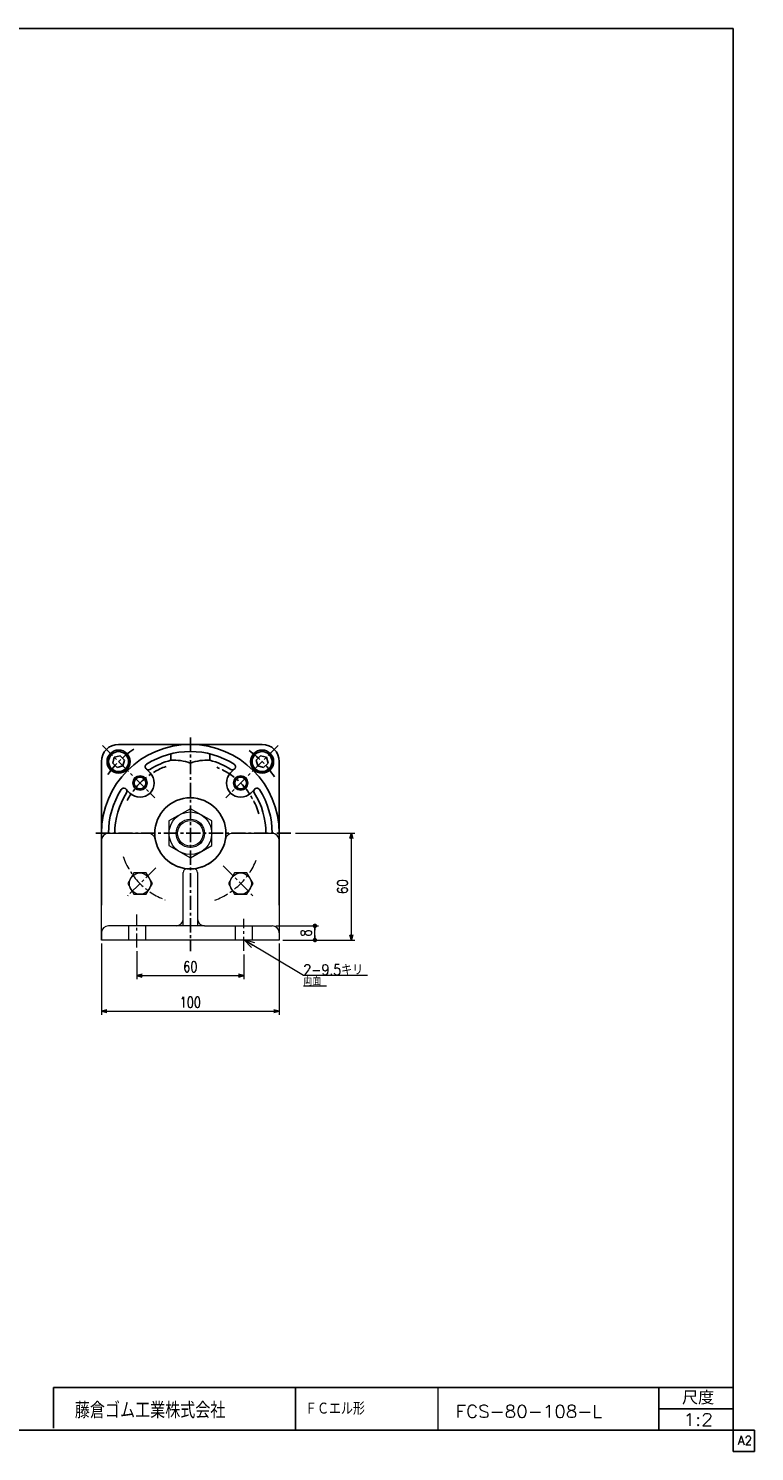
# Model space of a CAD drawing. Header units: millimetres. Extents: x -559 to 559, y -400 to 400.
# Tile 2 of 2: x 151 to 559, y -400 to 400. Entities that reach past the tile are written whole.
import ezdxf
from ezdxf.enums import TextEntityAlignment as Align

# ---------------------------------------------------------------- set-up
doc = ezdxf.new("R2010")
doc.units = ezdxf.units.MM
doc.header["$LTSCALE"] = 0.25
doc.linetypes.add('CENTER', pattern=[50.8, 31.75, -6.35, 6.35, -6.35])
doc.layers.add('Layer0016', color=7, linetype='Continuous')
doc.layers.add('ZUWAKU', color=7, linetype='Continuous')
doc.styles.add('dcStyle0', font='txt.shx', dxfattribs={"width": 0.777778, "bigfont": 'bigfont'})
doc.dimstyles.new('DaDimRotatedStyle', dxfattribs={"dimtxt": 6, "dimasz": 3.000002, "dimexe": 2, "dimexo": 1, "dimgap": 2, "dimtad": 3, "dimdsep": 46, "dimtxsty": 'dcStyle0', "dimblk1": 'OPEN30', "dimblk2": 'OPEN30', "dimsah": 1, "dimcen": 0.09, "dimclrd": 4, "dimclre": 4, "dimclrt": 4, "dimadec": 0, "dimazin": 2, "dimtfac": 1, "dimtdec": 4, "dimtmove": 0, "dimatfit": 0, "dimfxl": 1, "dimarcsym": 0})

# ---------------------------------------------------------------- blocks, each defined once
blk = doc.blocks.new('DC_GROUP_Φ80_23')
at = {"color": 4, "linetype": 'Continuous', "lineweight": 13}
for p, q in [((210.19, -74.75), (206.72, -80.75)), ((217.11, -74.75), (210.19, -74.75)), ((220.58, -80.75), (217.11, -74.75)), ((206.72, -80.75), (210.19, -86.75)), ((210.19, -86.75), (217.11, -86.75)), ((217.11, -86.75), (220.58, -80.75))]:
    blk.add_line(p, q, dxfattribs=at)
blk.add_circle((213.65, -80.75), 6, dxfattribs=at)
blk = doc.blocks.new('DC_GROUP_Φ80_24')
at = {"color": 4, "linetype": 'Continuous', "lineweight": 13}
for p, q in [((266.75, -74.75), (263.29, -80.75)), ((273.68, -74.75), (266.75, -74.75)), ((277.15, -80.75), (273.68, -74.75)), ((263.29, -80.75), (266.75, -86.75)), ((266.75, -86.75), (273.68, -86.75)), ((273.68, -86.75), (277.15, -80.75))]:
    blk.add_line(p, q, dxfattribs=at)
blk.add_circle((270.22, -80.75), 6, dxfattribs=at)
blk = doc.blocks.new('DC_GROUP_Φ80_34')
at = {"color": 4, "linetype": 'Continuous', "lineweight": 18}
for p, q in [((276.27, -116.66), (271.93, -112.21)), ((271.93, -112.21), (277.91, -113.89)), ((271.93, -112.21), (277.09, -115.28))]:
    blk.add_line(p, q, dxfattribs=at)
blk = doc.blocks.new('DC_GROUP_Φ80_33')
at = {"color": 4, "linetype": 'Continuous', "lineweight": 13}
for p, q in [((271.93, -112.21), (305.47, -132.15)), ((305.47, -132.15), (341.47, -132.15)), ((305.47, -138.15), (318.42, -138.15))]:
    blk.add_line(p, q, dxfattribs=at)
at = {"linetype": 'Continuous'}
blk.add_blockref('DC_GROUP_Φ80_34', (0, 0), dxfattribs=at)
at = {"color": 4, "style": 'dcStyle0'}
for s, width, p, p2 in [('2-9.5キリ', 0.756757, (305.47, -132.15), (339.07, -132.15)), ('両面', 0.691667, (305.47, -138.15), (315.43, -138.15))]:
    blk.add_text(s, height=6, dxfattribs=dict(at, width=width)).set_placement(p, p2, align=Align.FIT)
blk = doc.blocks.new('_OPEN30')
at = {"color": 0, "linetype": 'ByBlock', "lineweight": -2}
for p, q in [((-1, 0.267949), (0, 0)), ((0, 0), (-1, -0.267949)), ((0, 0), (-1, 0))]:
    blk.add_line(p, q, dxfattribs=at)
blk = doc.blocks.new('*D39')
at = {"color": 4, "linetype": 'Continuous', "lineweight": 13}
for p, q in [((211.93, -118.66), (211.93, -134.46)), ((271.93, -120.56), (271.93, -134.46)), ((211.93, -132.46), (271.93, -132.46))]:
    blk.add_line(p, q, dxfattribs=at)
at = {"color": 4, "xscale": 3.000002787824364, "yscale": 2.999989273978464}
for p, rotation in [((211.93, -132.46), 180), ((271.93, -132.46), 360)]:
    blk.add_blockref('_OPEN30', p, dxfattribs=dict(at, rotation=rotation))
at = {"color": 4, "insert": (241.93, -130.46), "char_height": 6, "width": 18.75, "attachment_point": 8, "style": 'dcStyle0'}
blk.add_mtext('\\T1.00;60', dxfattribs=at)
blk = doc.blocks.new('*D40')
at = {"color": 4, "linetype": 'Continuous', "lineweight": 13}
for p, q in [((191.93, -114.46), (191.93, -154.46)), ((291.93, -114.46), (291.93, -154.46)), ((191.93, -152.46), (291.93, -152.46))]:
    blk.add_line(p, q, dxfattribs=at)
at = {"color": 4, "xscale": 3.000002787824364, "yscale": 2.999989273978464}
for p, rotation in [((191.93, -152.46), 180), ((291.93, -152.46), 360)]:
    blk.add_blockref('_OPEN30', p, dxfattribs=dict(at, rotation=rotation))
at = {"color": 4, "insert": (241.93, -150.46), "char_height": 6, "width": 24.375, "attachment_point": 8, "style": 'dcStyle0'}
blk.add_mtext('\\T1.00;100', dxfattribs=at)
blk = doc.blocks.new('_DOT')
at = {"color": 0, "linetype": 'ByBlock', "lineweight": -2}
blk.add_line((-0.5, 0), (-1, 0), dxfattribs=at)
at = {"color": 0, "linetype": 'ByBlock', "const_width": 0.5}
blk.add_lwpolyline([(-0.25, 0, 1), (0.25, 0, 1)], format="xyb", close=True, dxfattribs=at)
blk = doc.blocks.new('*D41')
at = {"color": 4, "linetype": 'Continuous', "lineweight": 13}
for p, q in [((289.93, -104.46), (313.93, -104.46)), ((311.93, -112.46), (311.93, -104.46)), ((293.93, -112.46), (313.93, -112.46))]:
    blk.add_line(p, q, dxfattribs=at)
at = {"color": 4, "xscale": 2.5, "yscale": 2.5}
for p, rotation in [((311.93, -104.46), 90), ((311.93, -112.46), 270)]:
    blk.add_blockref('_DOT', p, dxfattribs=dict(at, rotation=rotation))
at = {"color": 4, "insert": (309.93, -108.46), "char_height": 6, "width": 13.125, "attachment_point": 8, "rotation": 90, "style": 'dcStyle0'}
blk.add_mtext('\\T1.00;8', dxfattribs=at)
blk = doc.blocks.new('*D42')
at = {"color": 4, "linetype": 'Continuous', "lineweight": 13}
for p, q in [((301.1, -52.46), (334.44, -52.46)), ((332.44, -112.46), (332.44, -52.46)), ((293.93, -112.46), (334.44, -112.46))]:
    blk.add_line(p, q, dxfattribs=at)
at = {"color": 4, "xscale": 3.000002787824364, "yscale": 2.999989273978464}
for p, rotation in [((332.44, -52.46), 90), ((332.44, -112.46), 270)]:
    blk.add_blockref('_OPEN30', p, dxfattribs=dict(at, rotation=rotation))
at = {"color": 4, "insert": (330.44, -82.46), "char_height": 6, "width": 18.75, "attachment_point": 8, "rotation": 90, "style": 'dcStyle0'}
blk.add_mtext('\\T1.00;60', dxfattribs=at)
blk = doc.blocks.new('DC_GROUP_Φ80_11')
at = {"layer": 'Layer0016', "color": 4, "linetype": 'Continuous', "lineweight": 25}
for p, q in [((199.18, -9.71), (198.29, -13.06)), ((198.29, -13.06), (200.74, -15.51)), ((202.53, -8.82), (199.18, -9.71)), ((200.74, -15.51), (204.08, -14.61)), ((204.98, -11.27), (202.53, -8.82)), ((204.08, -14.61), (204.98, -11.27))]:
    blk.add_line(p, q, dxfattribs=at)
for radius in [6.5, 5.63]:
    blk.add_circle((201.63, -12.16), radius, dxfattribs=at)
blk = doc.blocks.new('DC_GROUP_Φ80_16')
at = {"layer": 'Layer0016', "color": 4, "linetype": 'Continuous', "lineweight": 25}
for p, q in [((278.89, -11.27), (281.34, -8.82)), ((279.78, -14.61), (278.89, -11.27)), ((283.13, -15.51), (279.78, -14.61)), ((281.34, -8.82), (284.68, -9.71)), ((285.58, -13.06), (283.13, -15.51)), ((284.68, -9.71), (285.58, -13.06))]:
    blk.add_line(p, q, dxfattribs=at)
for radius in [6.5, 5.63]:
    blk.add_circle((282.23, -12.16), radius, dxfattribs=at)
blk = doc.blocks.new('DC_GROUP_Φ80_17')
at = {"layer": 'Layer0016', "color": 4, "linetype": 'Continuous', "lineweight": 13}
for p, q in [((241.93, -38.61), (229.93, -45.53)), ((253.93, -45.53), (241.93, -38.61)), ((229.93, -45.53), (229.93, -59.39)), ((253.93, -59.39), (253.93, -45.53)), ((229.93, -59.39), (241.93, -66.32)), ((241.93, -66.32), (253.93, -59.39))]:
    blk.add_line(p, q, dxfattribs=at)
for radius in [12, 8, 7.19]:
    blk.add_circle((241.93, -52.46), radius, dxfattribs=at)

msp = doc.modelspace()

# ---------------------------------------------------------------- linework, layer by layer
at = {"color": 4, "linetype": 'Continuous', "lineweight": 13}
for p, q in [((195.933, -52.463), (218.269, -52.463)), ((265.598, -52.463), (287.933, -52.463)), ((191.933, -112.463), (191.933, -56.463)), ((291.933, -56.463), (291.933, -112.463)), ((237.933, -104.463), (237.933, -74.463)), ((239.933, -72.463), (243.933, -72.463)), ((245.933, -74.463), (245.933, -104.463)), ((191.933, -108.463), (191.933, -112.463)), ((249.933, -104.463), (195.933, -104.463)), ((249.933, -104.463), (287.933, -104.463)), ((291.933, -108.463), (291.933, -112.463)), ((291.933, -112.463), (191.933, -112.463))]:
    msp.add_line(p, q, dxfattribs=at)
at = {"color": 4, "linetype": 'CENTER', "lineweight": 13}
for p, q in [((222.604, -71.793), (206.578, -87.818)), ((260.301, -70.831), (277.289, -87.818)), ((211.933, -116.659), (211.933, -98.156)), ((271.933, -118.556), (271.933, -100.528)), ((207.183, -104.463), (207.183, -112.463)), ((216.683, -104.463), (216.683, -112.463)), ((267.183, -104.463), (267.183, -112.463)), ((276.683, -104.463), (276.683, -112.463))]:
    msp.add_line(p, q, dxfattribs=at)
at = {"color": 4, "linetype": 'Continuous', "lineweight": 13}
for centre, radius, start, end in [((195.933, -56.463), 4, 90, 180), ((218.269, -56.463), 4, 9.594068, 90), ((241.933, -52.463), 20, 189.594068, 350.405932), ((265.598, -56.463), 4, 90, 170.405932), ((287.933, -56.463), 4, 0, 90), ((239.933, -74.463), 2, 90, 180), ((243.933, -74.463), 2, 0, 90), ((233.933, -100.463), 4, 270, 0), ((249.933, -100.463), 4, 180, 270), ((195.933, -108.463), 4, 90, 180), ((287.933, -108.463), 4, 0, 90)]:
    msp.add_arc(centre, radius, start, end, dxfattribs=at)
at = {"color": 4, "linetype": 'CENTER', "lineweight": 13}
for start, end in [(198.881319, 249.173021), (290.146414, 339.499022)]:
    msp.add_arc((241.933, -52.463), 40, start, end, dxfattribs=at)
at = {"layer": 'Layer0016', "color": 4, "linetype": 'CENTER', "lineweight": 25}
for p, q in [((241.933, 1.35), (241.933, -118.643)), ((192.544, -3.074), (221.993, -32.523)), ((291.322, -3.074), (261.874, -32.523)), ((188.854, -52.463), (299.105, -52.463))]:
    msp.add_line(p, q, dxfattribs=at)
at = {"layer": 'Layer0016', "color": 4, "linetype": 'Continuous', "lineweight": 25}
for p, q in [((241.933, -2.463), (201.633, -2.463)), ((230.933, -7.798), (230.933, -11.411)), ((241.933, -2.463), (282.233, -2.463)), ((252.933, -7.798), (252.933, -11.411)), ((191.933, -52.463), (191.933, -12.163)), ((291.933, -52.463), (291.933, -12.163)), ((219.306, -18.522), (217.07, -16.286)), ((264.561, -18.522), (266.797, -16.286)), ((207.992, -29.836), (205.756, -27.599)), ((275.875, -29.836), (278.111, -27.599)), ((191.933, -52.463), (191.933, -92.763)), ((291.933, -52.463), (291.933, -92.763))]:
    msp.add_line(p, q, dxfattribs=at)
for centre, radius in [((213.649, -24.179), 4), ((213.649, -24.179), 3.3), ((270.218, -24.179), 4), ((270.218, -24.179), 3.3)]:
    msp.add_circle(centre, radius, dxfattribs=at)
for centre, radius, start, end in [((201.633, -12.163), 9.7, 90, 180), ((241.933, -52.463), 50, 90, 180), ((241.933, -52.463), 46, 90, 122.271056), ((241.933, -52.463), 50, 0, 90), ((241.933, -52.463), 46, 57.728944, 90), ((282.233, -12.163), 9.7, 0, 90), ((218.307, -15.048), 1.75, 122.271056, 302.271056), ((241.933, -52.463), 42.5, 105.000266, 122.271056), ((232.818, -36.34), 25, 68.949298, 94.322715), ((251.049, -36.34), 25, 85.677285, 111.050702), ((241.933, -52.463), 42.5, 57.728944, 74.999734), ((265.56, -15.048), 1.75, 237.728944, 57.728944), ((213.649, -24.179), 8, 225, 45), ((270.218, -24.179), 8, 135, 315), ((241.933, -52.463), 46, 147.728944, 180), ((241.933, -52.463), 42.5, 147.728944, 180), ((204.519, -28.837), 1.75, 327.728944, 147.728944), ((279.348, -28.837), 1.75, 32.271056, 212.271056), ((241.933, -52.463), 42.5, 0, 32.271056), ((241.933, -52.463), 46, 0, 32.271056), ((241.933, -52.463), 20, 90, 270), ((241.933, -52.463), 20, 270, 90)]:
    msp.add_arc(centre, radius, start, end, dxfattribs=at)
at = {"layer": 'Layer0016', "color": 4, "linetype": 'CENTER', "lineweight": 25}
for radius, start, end in [(57, 123.824023, 146.074865), (57, 33.925135, 56.175977), (40, 109.929517, 152.598932), (40, 15.785471, 70.070483)]:
    msp.add_arc((241.933, -52.463), radius, start, end, dxfattribs=at)
at = {"layer": 'ZUWAKU', "color": 5, "linetype": 'Continuous', "lineweight": 25}
for p, q in [((547, 400), (-559, 400)), ((547, -400), (547, 400)), ((559, -388), (-559, -388)), ((559, -400), (559, -388)), ((559, -400), (547, -400))]:
    msp.add_line(p, q, dxfattribs=at)
at = {"layer": 'ZUWAKU', "color": 4, "linetype": 'Continuous', "lineweight": 25}
for p, q in [((165, -364), (547, -364)), ((165, -386.93), (165, -364)), ((301, -364), (301, -388)), ((505.27, -388), (505.27, -364)), ((505.27, -376), (547, -376))]:
    msp.add_line(p, q, dxfattribs=at)
at = {"layer": 'ZUWAKU', "color": 4, "linetype": 'Continuous', "lineweight": 13}
msp.add_line((381, -364), (381, -388), dxfattribs=at)

# ---------------------------------------------------------------- block references
at = {"linetype": 'Continuous'}
for name in ['DC_GROUP_Φ80_23', 'DC_GROUP_Φ80_24', 'DC_GROUP_Φ80_33']:
    msp.add_blockref(name, (0, 0), dxfattribs=at)
at = {"layer": 'Layer0016', "linetype": 'Continuous'}
for name in ['DC_GROUP_Φ80_11', 'DC_GROUP_Φ80_16', 'DC_GROUP_Φ80_17']:
    msp.add_blockref(name, (0, 0), dxfattribs=at)

# ---------------------------------------------------------------- texts
at = {"color": 4, "style": 'dcStyle0'}
for s, width, p, p2 in [('ＦＣエル形', 0.8, (306.435, -379.336), (340.035, -379.336)), ('FCS-80-108-L', 0.98, (391.035, -380.947), (473.355, -380.947)), ('1:2', 0.8, (518.908, -385.531), (535.708, -385.531))]:
    msp.add_text(s, height=7, dxfattribs=dict(at, width=width)).set_placement(p, p2, align=Align.FIT)
at = {"layer": 'ZUWAKU', "color": 4, "style": 'dcStyle0'}
for s, height, width, p, p2 in [('尺度', 7.6, 0.991667, (518.23, -373.56), (536.318, -373.56)), ('藤倉ゴム工業株式会社', 9, 0.783333, (177.025, -381.315), (261.625, -381.315))]:
    msp.add_text(s, height=height, dxfattribs=dict(at, width=width)).set_placement(p, p2, align=Align.FIT)
at = {"layer": 'ZUWAKU', "color": 7, "style": 'dcStyle0', "width": 0.8}
msp.add_text('A2', height=5, dxfattribs=at).set_placement((549.615, -396.25), (557.615, -396.25), align=Align.FIT)

# ---------------------------------------------------------------- dimensions: what is measured, and where the dimension line sits
at = {"linetype": 'Continuous', "lineweight": 13}
for base, p2, override, picture, middle in [((332.438, -52.463), (300.105, -52.463), {"dimtxt": 6, "dimasz": 3.000002, "dimexe": 2, "dimexo": 1, "dimgap": 2, "dimtad": 3, "dimtih": 0, "dimtoh": 0, "dimdec": 2, "dimzin": 8, "dimtxsty": 'dcStyle0', "dimblk1": 'OPEN30', "dimblk2": 'OPEN30', "dimsah": 1, "dimclrd": 4, "dimclre": 4, "dimclrt": 4, "dimazin": 2, "dimtofl": 1, "dimatfit": 0, "dimtolj": 0, "dimtzin": 8}, '*D42', (332.438, -82.463)), ((311.933, -104.463), (288.933, -104.463), {"dimtxt": 6, "dimasz": 2.5, "dimexe": 2, "dimexo": 1, "dimgap": 2, "dimtad": 3, "dimtih": 0, "dimtoh": 0, "dimdec": 2, "dimzin": 8, "dimtxsty": 'dcStyle0', "dimblk1": 'DOT', "dimblk2": 'DOT', "dimsah": 1, "dimclrd": 4, "dimclre": 4, "dimclrt": 4, "dimazin": 2, "dimtofl": 1, "dimatfit": 0, "dimtolj": 0, "dimtzin": 8}, '*D41', (311.933, -108.463))]:
    dim = msp.add_linear_dim(base=base, p1=(292.933, -112.463), p2=p2, angle=90, dimstyle='DaDimRotatedStyle', override=override, dxfattribs=at)
    dim.commit()
    dim.dimension.update_dxf_attribs({"geometry": picture, "text_midpoint": middle})
for base, p1, p2, picture, middle in [((291.933, -152.463), (191.933, -113.463), (291.933, -113.463), '*D40', (241.933, -152.463)), ((271.933, -132.463), (211.933, -117.659), (271.933, -119.556), '*D39', (241.933, -132.463))]:
    dim = msp.add_linear_dim(base=base, p1=p1, p2=p2, dimstyle='DaDimRotatedStyle', override={"dimtxt": 6, "dimasz": 3.000002, "dimexe": 2, "dimexo": 1, "dimgap": 2, "dimtad": 3, "dimtih": 0, "dimtoh": 0, "dimdec": 2, "dimzin": 8, "dimtxsty": 'dcStyle0', "dimblk1": 'OPEN30', "dimblk2": 'OPEN30', "dimsah": 1, "dimclrd": 4, "dimclre": 4, "dimclrt": 4, "dimazin": 2, "dimtofl": 1, "dimatfit": 0, "dimtolj": 0, "dimtzin": 8}, dxfattribs=at)
    dim.commit()
    dim.dimension.update_dxf_attribs({"geometry": picture, "text_midpoint": middle})

doc.saveas('drawing.dxf')
